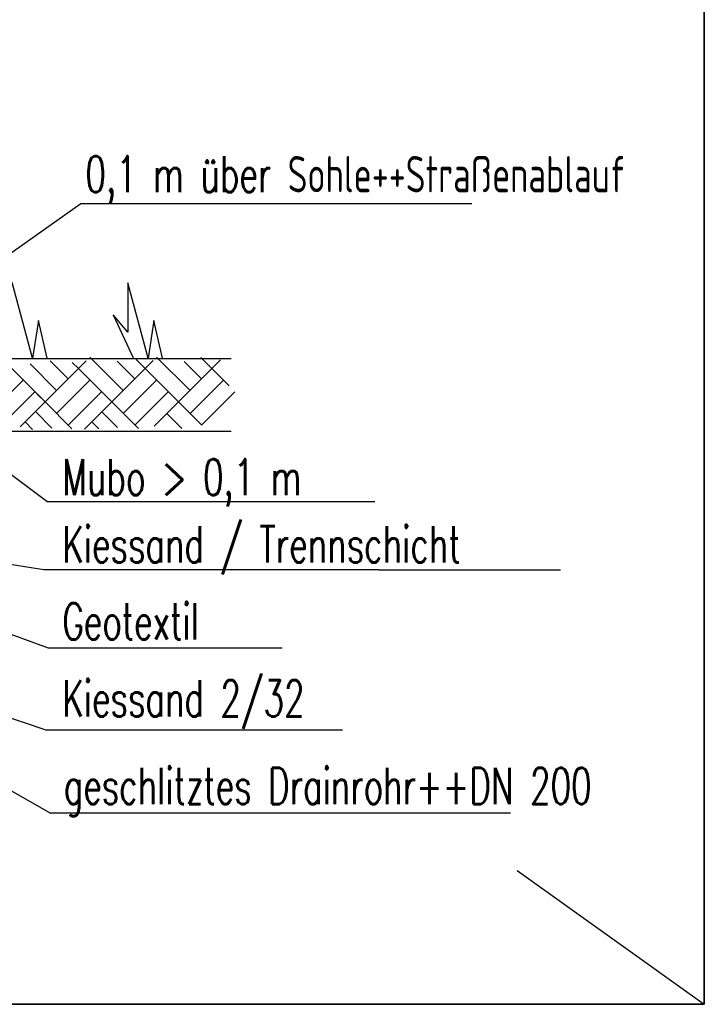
# Model space of a CAD drawing. Extents: x 3409653 to 3410193, y 5788342 to 5789000.
# Tile 39 of 79: x 3409780 to 3409799, y 5788844 to 5788871. Entities that reach past the tile are written whole.
import ezdxf

# ---------------------------------------------------------------- set-up
doc = ezdxf.new("R2010")
doc.units = 0
doc.header["$MEASUREMENT"] = 0
doc.linetypes.add('LINIENART0', pattern=[0])
doc.layers.add('detail_AA-BB', color=7, linetype='Continuous')
doc.layers.add('Straßenbau', color=7, linetype='Continuous')
doc.styles.add('SIMPLEX', font='simplex')

msp = doc.modelspace()

# ---------------------------------------------------------------- linework, layer by layer
at = {"layer": 'detail_AA-BB', "color": 128, "linetype": 'LINIENART0'}
for p, q in [((3409772.409, 5788859.321), (3409781.61, 5788865.825)), ((3409772.409, 5788859.321), (3409781.61, 5788865.825)), ((3409781.61032, 5788865.82492), (3409789.81215, 5788865.82492)), ((3409781.61032, 5788865.82492), (3409789.81215, 5788865.82492)), ((3409789.81215, 5788865.82492), (3409792.38992, 5788865.82492)), ((3409789.81215, 5788865.82492), (3409792.38992, 5788865.82492)), ((3409780.94494, 5788860.67384), (3409780.21308, 5788861.40569)), ((3409780.94494, 5788860.67384), (3409780.21308, 5788861.40569)), ((3409781.26313, 5788860.99203), (3409780.76435, 5788861.49082)), ((3409781.26313, 5788860.99203), (3409780.76435, 5788861.49082)), ((3409781.54598, 5788861.27488), (3409781.37611, 5788861.44474)), ((3409781.54598, 5788861.27488), (3409781.37611, 5788861.44474)), ((3409781.54598, 5788861.27488), (3409781.76098, 5788861.48988)), ((3409781.54598, 5788861.27488), (3409781.76098, 5788861.48988)), ((3409782.78341, 5788860.67384), (3409781.86418, 5788861.59308)), ((3409782.78341, 5788860.67384), (3409781.86418, 5788861.59308)), ((3409783.10161, 5788860.99203), (3409782.61806, 5788861.47559)), ((3409783.10161, 5788860.99203), (3409782.61806, 5788861.47559)), ((3409783.38445, 5788861.27488), (3409783.13832, 5788861.52102)), ((3409783.38445, 5788861.27488), (3409783.13832, 5788861.52102)), ((3409783.38445, 5788861.27488), (3409783.61033, 5788861.50075)), ((3409783.38445, 5788861.27488), (3409783.61033, 5788861.50075)), ((3409783.70265, 5788861.59308), (3409784.62189, 5788860.67384)), ((3409783.70265, 5788861.59308), (3409784.62189, 5788860.67384)), ((3409784.94009, 5788860.99203), (3409784.46087, 5788861.47125)), ((3409784.94009, 5788860.99203), (3409784.46087, 5788861.47125)), ((3409785.22293, 5788861.27488), (3409784.92034, 5788861.57747)), ((3409785.22293, 5788861.27488), (3409784.92034, 5788861.57747)), ((3409785.22293, 5788861.27488), (3409785.46185, 5788861.5138)), ((3409785.22293, 5788861.27488), (3409785.46185, 5788861.5138)), ((3409779.7075, 5788861.27488), (3409780.62674, 5788860.35564)), ((3409779.7075, 5788861.27488), (3409780.62674, 5788860.35564)), ((3409780.62674, 5788860.35564), (3409781.54598, 5788861.27488)), ((3409780.62674, 5788860.35564), (3409781.54598, 5788861.27488)), ((3409782.46522, 5788860.35564), (3409781.54598, 5788861.27488)), ((3409782.46522, 5788860.35564), (3409781.54598, 5788861.27488)), ((3409782.46522, 5788860.35564), (3409783.38445, 5788861.27488)), ((3409782.46522, 5788860.35564), (3409783.38445, 5788861.27488)), ((3409783.38445, 5788861.27488), (3409784.30369, 5788860.35564)), ((3409783.38445, 5788861.27488), (3409784.30369, 5788860.35564)), ((3409784.30369, 5788860.35564), (3409785.22293, 5788861.27488)), ((3409784.30369, 5788860.35564), (3409785.22293, 5788861.27488)), ((3409785.22293, 5788861.27488), (3409785.69996, 5788860.79785)), ((3409785.22293, 5788861.27488), (3409785.69996, 5788860.79785)), ((3409779.10646, 5788860.03744), (3409780.0257, 5788860.95668)), ((3409779.10646, 5788860.03744), (3409780.0257, 5788860.95668)), ((3409780.94494, 5788860.03744), (3409781.86418, 5788860.95668)), ((3409780.94494, 5788860.03744), (3409781.86418, 5788860.95668)), ((3409782.78341, 5788860.03744), (3409783.70265, 5788860.95668)), ((3409782.78341, 5788860.03744), (3409783.70265, 5788860.95668)), ((3409784.62189, 5788860.03744), (3409785.54113, 5788860.95668)), ((3409784.62189, 5788860.03744), (3409785.54113, 5788860.95668)), ((3409779.42466, 5788859.71924), (3409780.3439, 5788860.63848)), ((3409779.42466, 5788859.71924), (3409780.3439, 5788860.63848)), ((3409780.62674, 5788860.35564), (3409780.41339, 5788860.56898)), ((3409780.62674, 5788860.35564), (3409780.41339, 5788860.56898)), ((3409781.26313, 5788859.71924), (3409782.18237, 5788860.63848)), ((3409781.26313, 5788859.71924), (3409782.18237, 5788860.63848)), ((3409783.10161, 5788859.71924), (3409784.02085, 5788860.63848)), ((3409783.10161, 5788859.71924), (3409784.02085, 5788860.63848)), ((3409784.94009, 5788859.71924), (3409785.85933, 5788860.63848)), ((3409784.94009, 5788859.71924), (3409785.85933, 5788860.63848)), ((3409780.62674, 5788860.35564), (3409779.94432, 5788859.67322)), ((3409780.62674, 5788860.35564), (3409779.94432, 5788859.67322)), ((3409780.62674, 5788860.35564), (3409781.3652, 5788859.61718)), ((3409780.62674, 5788860.35564), (3409781.3652, 5788859.61718)), ((3409782.46522, 5788860.35564), (3409781.71526, 5788859.60568)), ((3409782.46522, 5788860.35564), (3409781.71526, 5788859.60568)), ((3409782.46522, 5788860.35564), (3409783.19817, 5788859.62269)), ((3409782.46522, 5788860.35564), (3409783.19817, 5788859.62269)), ((3409784.30369, 5788860.35564), (3409783.63631, 5788859.68825)), ((3409784.30369, 5788860.35564), (3409783.63631, 5788859.68825)), ((3409784.30369, 5788860.35564), (3409784.9379, 5788859.72144)), ((3409784.30369, 5788860.35564), (3409784.9379, 5788859.72144)), ((3409780.36037, 5788860.08927), (3409780.81783, 5788859.6318)), ((3409780.36037, 5788860.08927), (3409780.81783, 5788859.6318)), ((3409782.19011, 5788860.08053), (3409782.62142, 5788859.64923)), ((3409782.19011, 5788860.08053), (3409782.62142, 5788859.64923)), ((3409783.9855, 5788860.03744), (3409784.39718, 5788859.62576)), ((3409783.9855, 5788860.03744), (3409784.39718, 5788859.62576)), ((3409780.07502, 5788859.80392), (3409780.28199, 5788859.59695)), ((3409780.07502, 5788859.80392), (3409780.28199, 5788859.59695)), ((3409781.91783, 5788859.80825), (3409782.11171, 5788859.61438)), ((3409781.91783, 5788859.80825), (3409782.11171, 5788859.61438)), ((3409780.6753, 5788857.61485), (3409777.87981, 5788859.70305)), ((3409780.6753, 5788857.61485), (3409777.87981, 5788859.70305)), ((3409780.675, 5788857.615), (3409789.71141, 5788857.615)), ((3409780.675, 5788857.615), (3409789.71141, 5788857.615)), ((3409780.5911, 5788855.72873), (3409773.38344, 5788856.87387)), ((3409780.5911, 5788855.72873), (3409773.38344, 5788856.87387)), ((3409780.72582, 5788853.57317), (3409772.74351, 5788856.46971)), ((3409780.72582, 5788853.57317), (3409772.74351, 5788856.46971)), ((3409789.8196, 5788855.72873), (3409780.5911, 5788855.72873)), ((3409789.8196, 5788855.72873), (3409780.5911, 5788855.72873)), ((3409789.8196, 5788855.72873), (3409794.83041, 5788855.72873)), ((3409789.8196, 5788855.72873), (3409794.83041, 5788855.72873)), ((3409772.01937, 5788854.0447), (3409780.7777, 5788849.02511)), ((3409772.01937, 5788854.0447), (3409780.7777, 5788849.02511)), ((3409773.63604, 5788853.70789), (3409780.67703, 5788851.30864)), ((3409773.63604, 5788853.70789), (3409780.67703, 5788851.30864)), ((3409787.15883, 5788853.57317), (3409780.72582, 5788853.57317)), ((3409787.15883, 5788853.57317), (3409780.72582, 5788853.57317)), ((3409788.82602, 5788851.31657), (3409780.67703, 5788851.30864)), ((3409788.82602, 5788851.31657), (3409780.67703, 5788851.30864)), ((3409793.45599, 5788849.02511), (3409780.7777, 5788849.02511)), ((3409793.45599, 5788849.02511), (3409780.7777, 5788849.02511))]:
    msp.add_line(p, q, dxfattribs=at)
at = {"layer": 'detail_AA-BB', "color": 18, "linetype": 'LINIENART0'}
for p, q in [((3409780.28444, 5788861.56238), (3409779.72444, 5788863.64238)), ((3409780.28444, 5788861.56238), (3409779.72444, 5788863.64238)), ((3409783.46714, 5788861.55761), (3409782.90714, 5788863.63761)), ((3409782.90714, 5788863.63761), (3409782.90714, 5788862.27761)), ((3409783.46714, 5788861.55761), (3409782.90714, 5788863.63761)), ((3409782.90714, 5788863.63761), (3409782.90714, 5788862.27761)), ((3409782.50379, 5788862.75565), (3409783.06379, 5788861.55565)), ((3409782.50379, 5788862.75565), (3409783.06379, 5788861.55565)), ((3409782.90714, 5788862.27761), (3409782.50714, 5788862.75761)), ((3409782.90714, 5788862.27761), (3409782.50714, 5788862.75761)), ((3409780.44444, 5788862.60238), (3409780.28444, 5788861.56238)), ((3409780.44444, 5788862.60238), (3409780.28444, 5788861.56238)), ((3409780.68444, 5788861.56238), (3409780.44444, 5788862.60238)), ((3409780.68444, 5788861.56238), (3409780.44444, 5788862.60238)), ((3409783.62714, 5788862.59761), (3409783.46714, 5788861.55761)), ((3409783.62714, 5788862.59761), (3409783.46714, 5788861.55761)), ((3409783.86714, 5788861.55761), (3409783.62714, 5788862.59761)), ((3409783.86714, 5788861.55761), (3409783.62714, 5788862.59761)), ((3409783.86714, 5788861.55761), (3409783.62714, 5788862.59761)), ((3409783.86714, 5788861.55761), (3409783.62714, 5788862.59761))]:
    msp.add_line(p, q, dxfattribs=at)
at = {"layer": 'detail_AA-BB', "color": 176, "linetype": 'LINIENART0'}
msp.add_line((3409779.44472, 5788861.55226), (3409785.75474, 5788861.55238), dxfattribs=at)
msp.add_line((3409779.44472, 5788861.55226), (3409785.75474, 5788861.55238), dxfattribs=at)
at = {"layer": 'detail_AA-BB', "color": 144, "linetype": 'LINIENART0'}
msp.add_line((3409779.44471, 5788859.5519), (3409785.75471, 5788859.5519), dxfattribs=at)
msp.add_line((3409779.44471, 5788859.5519), (3409785.75471, 5788859.5519), dxfattribs=at)
at = {"layer": 'Straßenbau', "color": 176, "linetype": 'LINIENART0'}
for p, q in [((3409798.79603, 5788843.75982), (3409798.79603, 5788891.4019)), ((3409798.79603, 5788891.4019), (3409798.79603, 5788843.75982)), ((3409798.79603, 5788843.75982), (3409798.79603, 5788891.4019)), ((3409798.79603, 5788891.4019), (3409798.79603, 5788843.75982)), ((3409793.637, 5788847.45), (3409798.79603, 5788843.75982)), ((3409793.637, 5788847.45), (3409798.79603, 5788843.75982)), ((3409705.63676, 5788843.75982), (3409798.79603, 5788843.75982)), ((3409798.79603, 5788843.75982), (3409705.63676, 5788843.75982)), ((3409705.63676, 5788843.75982), (3409798.79603, 5788843.75982)), ((3409798.79603, 5788843.75982), (3409705.63676, 5788843.75982))]:
    msp.add_line(p, q, dxfattribs=at)

# ---------------------------------------------------------------- texts
at = {"layer": 'detail_AA-BB', "color": 128, "linetype": 'LINIENART0', "style": 'SIMPLEX', "width": 0.66046}
for s, p in [('0,1 m über Sohle++Straßenablauf', (3409781.73819, 5788866.13092)), ('0,1 m über Sohle++Straßenablauf', (3409781.73819, 5788866.13092)), ('Mubo > 0,1 m', (3409781.101, 5788857.783)), ('Mubo > 0,1 m', (3409781.101, 5788857.783)), ('Kiessand / Trennschicht', (3409781.101, 5788855.931)), ('Kiessand / Trennschicht', (3409781.101, 5788855.931)), ('Geotextil', (3409781.10139, 5788853.80893)), ('Geotextil', (3409781.10139, 5788853.80893)), ('Kiessand 2/32', (3409781.101, 5788851.687)), ('Kiessand 2/32', (3409781.101, 5788851.687)), ('geschlitztes Drainrohr++DN 200', (3409781.14235, 5788849.27755)), ('geschlitztes Drainrohr++DN 200', (3409781.14235, 5788849.27755))]:
    msp.add_text(s, height=1, dxfattribs=at).set_placement(p)

doc.saveas('drawing.dxf')
